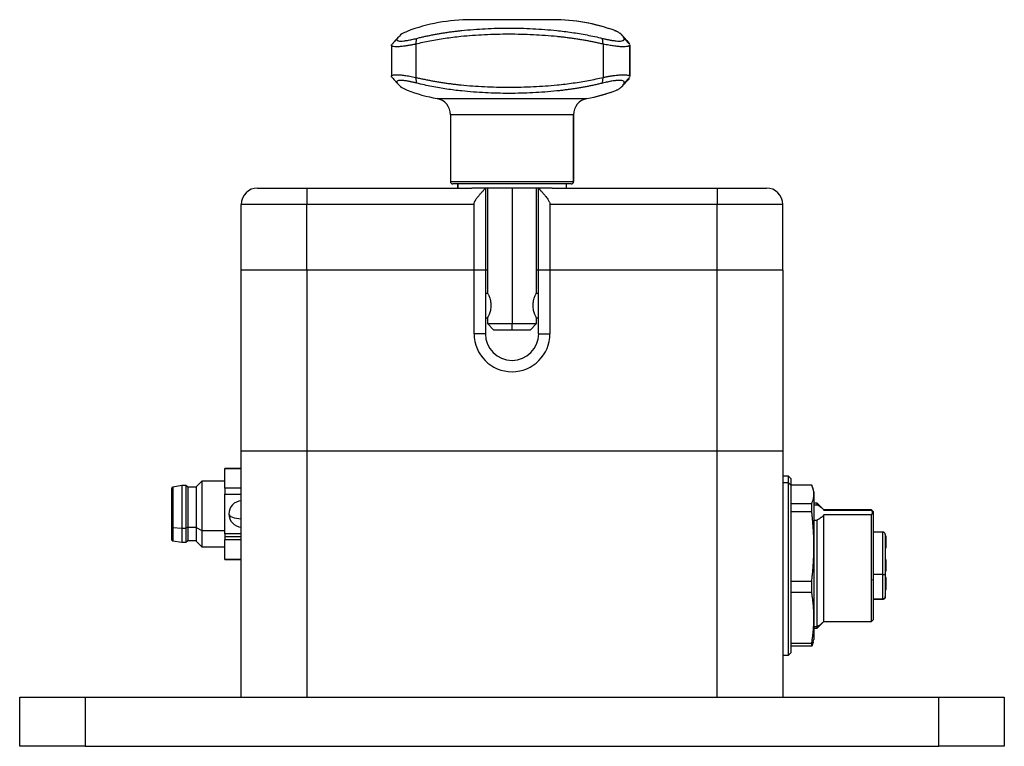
# Model space of a CAD drawing. Header units: inches. Extents: x 0.46 to 8.15, y 1.66 to 8.83.
# Tile 3 of 15: x 2.99 to 5.35, y 4.35 to 6.09. Entities that reach past the tile are written whole.
import ezdxf

# ---------------------------------------------------------------- set-up
doc = ezdxf.new("R2010")
doc.units = ezdxf.units.IN
doc.header["$MEASUREMENT"] = 0

msp = doc.modelspace()

# ---------------------------------------------------------------- linework, layer by layer
at = {"color": 7, "linetype": 'Continuous', "lineweight": 25}
for p, q in [((4.2714, 6.091), (4.0746, 6.091)), ((4.4222, 6.0639), (4.4195, 6.0646)), ((3.8839, 6.0297), (3.8839, 5.9555)), ((3.8979, 6.0463), (3.8852, 6.0324)), ((3.942, 6.0324), (3.9446, 6.0463)), ((3.942, 6.0324), (3.942, 5.9528)), ((4.3919, 6.0324), (4.3901, 6.0463)), ((4.3919, 6.0324), (4.3919, 5.9528)), ((4.4551, 6.0324), (4.4421, 6.0463)), ((4.4483, 6.0411), (4.4551, 6.0324)), ((4.4555, 6.0307), (4.4556, 6.0302)), ((4.4556, 5.9545), (4.4556, 6.0307)), ((4.4556, 6.0302), (4.4556, 5.9551)), ((3.8852, 5.9528), (3.8979, 5.9389)), ((3.9446, 5.9389), (3.942, 5.9528)), ((4.3901, 5.9389), (4.3919, 5.9528)), ((4.4421, 5.9389), (4.4551, 5.9528)), ((4.4556, 5.9551), (4.4555, 5.9545)), ((4.4195, 5.9206), (4.4222, 5.9213)), ((3.9934, 5.9019), (4.3526, 5.9019)), ((4.3526, 5.9019), (4.3527, 5.9019)), ((4.0254, 5.8632), (4.0254, 5.7032)), ((4.3206, 5.8632), (4.0254, 5.8632)), ((4.3206, 5.8632), (4.3206, 5.7032)), ((4.3207, 5.8632), (4.3206, 5.8632)), ((4.3207, 5.7032), (4.3207, 5.8632)), ((4.0254, 5.7032), (4.3206, 5.7032)), ((4.3147, 5.6973), (4.0313, 5.6973)), ((4.0422, 5.6973), (4.0422, 5.6875)), ((4.043, 5.6973), (4.043, 5.6875)), ((4.304, 5.6875), (4.304, 5.6973)), ((4.3148, 5.6973), (4.3147, 5.6973)), ((4.3206, 5.7032), (4.3207, 5.7032)), ((3.5628, 5.6875), (3.6809, 5.6875)), ((3.6809, 5.6875), (3.6809, 5.6481)), ((3.6809, 5.6875), (4.0767, 5.6875)), ((4.2694, 5.6875), (4.0767, 5.6875)), ((4.1091, 5.6874), (4.1091, 5.6875)), ((4.1091, 5.6874), (4.1091, 5.4906)), ((4.114, 5.6875), (4.114, 5.4365)), ((4.1731, 5.6875), (4.1731, 5.3627)), ((4.2321, 5.4365), (4.2321, 5.6875)), ((4.237, 5.6874), (4.237, 5.6875)), ((4.237, 5.4906), (4.237, 5.6874)), ((4.2694, 5.6875), (4.6652, 5.6875)), ((4.6652, 5.6875), (4.6652, 5.6481)), ((4.6652, 5.6875), (4.7833, 5.6875)), ((3.6809, 5.6481), (3.5235, 5.6481)), ((3.5235, 5.4906), (3.5235, 5.6481)), ((4.082, 5.6481), (3.6809, 5.6481)), ((3.6809, 5.4906), (3.6809, 5.6481)), ((4.082, 5.4906), (4.082, 5.6481)), ((4.6652, 5.6481), (4.2641, 5.6481)), ((4.2641, 5.6481), (4.2641, 5.4906)), ((4.6652, 5.4906), (4.6652, 5.6481)), ((4.8227, 5.6481), (4.6652, 5.6481)), ((4.8227, 5.4906), (4.8227, 5.6481)), ((3.6809, 5.4906), (3.5235, 5.4906)), ((3.5235, 5.0576), (3.5235, 5.4906)), ((4.082, 5.4906), (3.6809, 5.4906)), ((3.6809, 5.4906), (3.6809, 5.0576)), ((4.1091, 5.4906), (4.082, 5.4906)), ((4.082, 5.3381), (4.082, 5.4906)), ((4.114, 5.4906), (4.1091, 5.4906)), ((4.1091, 5.4906), (4.1091, 5.3381)), ((4.237, 5.4906), (4.2321, 5.4906)), ((4.2641, 5.4906), (4.237, 5.4906)), ((4.237, 5.3381), (4.237, 5.4906)), ((4.6652, 5.4906), (4.2641, 5.4906)), ((4.2641, 5.4906), (4.2641, 5.3381)), ((4.8227, 5.4906), (4.6652, 5.4906)), ((4.6652, 5.0576), (4.6652, 5.4906)), ((4.8227, 5.4906), (4.8227, 5.0576)), ((4.1091, 5.4355), (4.1142, 5.4355)), ((4.2319, 5.4355), (4.237, 5.4355)), ((4.1091, 5.3765), (4.1142, 5.3765)), ((4.114, 5.3755), (4.114, 5.3627)), ((4.114, 5.3627), (4.1298, 5.3469)), ((4.114, 5.3627), (4.1731, 5.3627)), ((4.1731, 5.3627), (4.2321, 5.3627)), ((4.1731, 5.3469), (4.1731, 5.3627)), ((4.2164, 5.3469), (4.2321, 5.3627)), ((4.2319, 5.3765), (4.237, 5.3765)), ((4.2321, 5.3627), (4.2321, 5.3755)), ((4.1731, 5.3469), (4.1298, 5.3469)), ((4.2164, 5.3469), (4.1731, 5.3469)), ((4.1091, 5.3381), (4.082, 5.3381)), ((4.237, 5.3381), (4.2641, 5.3381)), ((3.5235, 4.467), (3.5235, 5.0576)), ((3.5235, 5.0576), (3.6809, 5.0576)), ((3.6809, 5.0576), (3.6809, 4.467)), ((3.6809, 5.0576), (4.6652, 5.0576)), ((4.6652, 4.467), (4.6652, 5.0576)), ((4.6652, 5.0576), (4.8227, 5.0576)), ((4.8227, 5.0576), (4.8227, 4.467)), ((3.5235, 5.0153), (3.4841, 5.0153)), ((3.4841, 5.0153), (3.4841, 5.0149)), ((3.4841, 5.0149), (3.5235, 5.0149)), ((3.4841, 4.9675), (3.4841, 5.0149)), ((3.4292, 4.9847), (3.4154, 4.971)), ((3.4841, 4.9847), (3.4292, 4.9847)), ((3.4292, 4.9847), (3.4292, 4.8666)), ((4.8364, 4.9966), (4.8227, 4.9966)), ((4.8424, 4.9906), (4.8364, 4.9966)), ((4.8364, 4.9805), (4.8364, 4.9966)), ((4.8424, 4.9906), (4.8424, 4.975)), ((3.3561, 4.9666), (3.3561, 4.8757)), ((3.3807, 4.9739), (3.3594, 4.9705)), ((3.3594, 4.9705), (3.3594, 4.8737)), ((3.3906, 4.9739), (3.3807, 4.9739)), ((3.3807, 4.9739), (3.3807, 4.872)), ((3.3955, 4.97), (3.3906, 4.9739)), ((3.3906, 4.9739), (3.3906, 4.872)), ((3.4152, 4.97), (3.3955, 4.97)), ((3.3955, 4.97), (3.3955, 4.874)), ((3.4154, 4.971), (3.4152, 4.971)), ((3.4152, 4.971), (3.4152, 4.8735)), ((3.4154, 4.971), (3.4154, 4.8735)), ((3.5235, 4.9675), (3.4841, 4.9675)), ((3.4841, 4.9675), (3.4841, 4.9534)), ((4.8364, 4.9805), (4.8227, 4.9805)), ((4.8364, 4.5674), (4.8364, 4.9805)), ((4.8424, 4.975), (4.8364, 4.9805)), ((4.8922, 4.9753), (4.8424, 4.9753)), ((4.8922, 4.9753), (4.8424, 4.9753)), ((4.8424, 4.975), (4.8424, 4.5733)), ((4.8956, 4.9654), (4.8922, 4.9753)), ((4.8975, 4.9591), (4.8958, 4.9654)), ((3.4841, 4.9534), (3.5235, 4.9534)), ((3.4841, 4.8586), (3.4841, 4.9534)), ((4.8975, 4.9591), (4.8975, 4.9531)), ((4.8975, 4.9531), (4.8975, 4.8278)), ((4.8424, 4.9309), (4.8922, 4.9309)), ((4.8922, 4.9107), (4.8922, 4.9309)), ((4.9053, 4.9316), (4.8975, 4.9316)), ((4.8975, 4.9277), (4.9053, 4.9277)), ((4.9166, 4.9203), (4.9053, 4.9316)), ((4.9053, 4.9277), (4.9053, 4.9316)), ((4.9211, 4.9158), (4.9182, 4.9188)), ((5.0353, 4.9158), (4.9211, 4.9158)), ((4.9211, 4.9153), (4.9211, 4.9158)), ((4.9211, 4.9153), (5.0353, 4.9153)), ((5.0392, 4.9119), (5.0353, 4.9158)), ((5.0353, 4.9153), (5.0353, 4.9158)), ((4.8922, 4.9107), (4.8424, 4.9107)), ((4.8975, 4.8911), (4.9053, 4.8911)), ((4.9053, 4.6363), (4.9053, 4.8911)), ((4.9211, 4.6481), (4.9211, 4.9035)), ((5.0353, 4.9035), (4.9211, 4.9035)), ((5.0353, 4.7473), (5.0353, 4.9035)), ((5.0392, 4.9119), (5.0392, 4.7484)), ((3.3561, 4.8757), (3.3561, 4.8454)), ((3.3594, 4.8737), (3.3807, 4.872)), ((3.3594, 4.8737), (3.3594, 4.8415)), ((3.3807, 4.872), (3.3906, 4.872)), ((3.3807, 4.872), (3.3807, 4.8381)), ((3.3955, 4.874), (3.3906, 4.872)), ((3.3906, 4.872), (3.3906, 4.8381)), ((3.3955, 4.874), (3.4152, 4.874)), ((3.3955, 4.874), (3.3955, 4.842)), ((3.4152, 4.8735), (3.4154, 4.8735)), ((3.4152, 4.8735), (3.4152, 4.841)), ((3.4154, 4.8735), (3.4292, 4.8666)), ((3.4154, 4.8735), (3.4154, 4.841)), ((3.4292, 4.8666), (3.4841, 4.8666)), ((3.4292, 4.8666), (3.4292, 4.8273)), ((3.5235, 4.8586), (3.4841, 4.8586)), ((3.4841, 4.8586), (3.4841, 4.8514)), ((3.5235, 4.8514), (3.4841, 4.8514)), ((3.4841, 4.8514), (3.4841, 4.8445)), ((3.4841, 4.8445), (3.5235, 4.8445)), ((3.4841, 4.7971), (3.4841, 4.8445)), ((5.0628, 4.8627), (5.0392, 4.8627)), ((5.0628, 4.7611), (5.0628, 4.8627)), ((5.0687, 4.8568), (5.0687, 4.7626)), ((5.0707, 4.8527), (5.0687, 4.8527)), ((3.3594, 4.8415), (3.3807, 4.8381)), ((3.3807, 4.8381), (3.3906, 4.8381)), ((3.3906, 4.8381), (3.3955, 4.842)), ((3.3955, 4.842), (3.4152, 4.842)), ((3.4152, 4.841), (3.4154, 4.841)), ((3.4154, 4.841), (3.4292, 4.8273)), ((3.4292, 4.8273), (3.4841, 4.8273)), ((4.8975, 4.8278), (4.8975, 4.6567)), ((5.0687, 4.8411), (5.0707, 4.8411)), ((5.0687, 4.8365), (5.0707, 4.8365)), ((5.0707, 4.8359), (5.0687, 4.8359)), ((5.0687, 4.8325), (5.0707, 4.8325)), ((5.0707, 4.8302), (5.0687, 4.8302)), ((5.0707, 4.827), (5.0687, 4.827)), ((5.0687, 4.8251), (5.0707, 4.8251)), ((5.0707, 4.8302), (5.0707, 4.8325)), ((5.0707, 4.827), (5.0707, 4.8302)), ((3.5235, 4.7971), (3.4841, 4.7971)), ((3.4841, 4.7971), (3.4841, 4.7967)), ((3.4841, 4.7967), (3.5235, 4.7967)), ((5.0707, 4.7961), (5.0687, 4.7961)), ((5.0707, 4.7955), (5.0687, 4.7955)), ((5.0707, 4.7921), (5.0707, 4.7955)), ((5.0707, 4.7921), (5.0687, 4.7921)), ((5.0707, 4.7887), (5.0687, 4.7887)), ((5.0687, 4.7855), (5.0707, 4.7855)), ((5.0707, 4.7841), (5.0687, 4.7841)), ((5.0687, 4.7837), (5.0707, 4.7837)), ((5.0707, 4.7783), (5.0687, 4.7783)), ((5.0707, 4.7747), (5.0687, 4.7747)), ((5.0707, 4.7841), (5.0707, 4.7855)), ((5.0392, 4.7484), (5.0353, 4.7473)), ((5.0628, 4.7611), (5.0392, 4.7611)), ((5.0392, 4.7484), (5.0392, 4.6521)), ((5.0628, 4.7022), (5.0628, 4.7611)), ((5.0707, 4.7685), (5.0687, 4.7685)), ((5.0687, 4.7626), (5.0687, 4.7081)), ((5.0707, 4.7535), (5.0687, 4.7535)), ((4.8424, 4.745), (4.8922, 4.745)), ((4.8922, 4.7174), (4.8922, 4.745)), ((5.0353, 4.6481), (5.0353, 4.7473)), ((5.0687, 4.7425), (5.0707, 4.7425)), ((5.0687, 4.7386), (5.0707, 4.7386)), ((5.0687, 4.7321), (5.0707, 4.7323)), ((5.0707, 4.7275), (5.0687, 4.7275)), ((5.0687, 4.7247), (5.0707, 4.7247)), ((5.0707, 4.739), (5.0707, 4.7402)), ((5.0707, 4.7275), (5.0707, 4.7323)), ((4.8922, 4.7174), (4.8424, 4.7174)), ((5.0392, 4.7022), (5.0628, 4.7022)), ((5.0392, 4.7016), (5.0628, 4.7016)), ((5.0392, 4.7013), (5.0628, 4.7013)), ((5.0687, 4.7076), (5.0687, 4.7081)), ((4.8975, 4.6567), (4.8975, 4.6048)), ((4.8975, 4.6363), (4.9053, 4.6363)), ((4.8975, 4.6324), (4.9053, 4.6324)), ((4.9053, 4.6324), (4.9182, 4.6452)), ((4.9053, 4.6324), (4.9053, 4.6363)), ((4.9182, 4.6452), (4.9211, 4.6481)), ((4.9211, 4.6481), (5.0353, 4.6481)), ((5.0353, 4.6481), (5.0392, 4.6521)), ((4.8424, 4.596), (4.8922, 4.596)), ((4.8922, 4.5886), (4.8424, 4.5886)), ((4.8956, 4.5986), (4.8922, 4.5886)), ((4.8956, 4.5986), (4.8922, 4.5887)), ((4.8922, 4.5886), (4.8922, 4.596)), ((4.8958, 4.5985), (4.8975, 4.6048)), ((4.8227, 4.5674), (4.8364, 4.5674)), ((4.8364, 4.5674), (4.8424, 4.5733)), ((2.992, 4.3489), (2.992, 4.467)), ((2.992, 4.467), (3.1494, 4.467)), ((3.1494, 4.467), (3.1494, 4.3489)), ((3.1494, 4.467), (5.1967, 4.467)), ((3.6809, 4.467), (4.6652, 4.467)), ((5.1967, 4.3489), (5.1967, 4.467)), ((5.1967, 4.467), (5.3542, 4.467)), ((5.3542, 4.467), (5.3542, 4.3489)), ((3.1494, 4.3489), (2.992, 4.3489)), ((3.1494, 4.3489), (5.1967, 4.3489)), ((5.3542, 4.3489), (5.1967, 4.3489))]:
    msp.add_line(p, q, dxfattribs=at)
at = {"color": 7, "linetype": 'Continuous', "lineweight": 25, "flags": 128}
for points in [[(4.4487, 6.0413), (4.442, 6.0485), (4.4354, 6.0557)], [(4.4354, 5.9295), (4.442, 5.9367), (4.4487, 5.9439)], [(3.4939, 4.906), (3.4945, 4.9039), (3.4961, 4.9018), (3.4988, 4.8999), (3.5025, 4.8982), (3.5069, 4.8967), (3.512, 4.8956), (3.5176, 4.8949), (3.5235, 4.8946)], [(3.3561, 4.8757), (3.3562, 4.8753), (3.3564, 4.875), (3.3567, 4.8747), (3.3571, 4.8744), (3.3576, 4.8742), (3.3581, 4.874), (3.3588, 4.8738), (3.3594, 4.8737)]]:
    msp.add_lwpolyline(points, dxfattribs=at)
at = {"color": 7, "linetype": 'Continuous', "lineweight": 25}
for centre, radius, start, end in [((4.0746, 5.658), 0.4331, 90, 110.7099), ((4.2714, 5.6584), 0.4327, 69.6135, 89.9998), ((4.2715, 5.658), 0.4331, 69.9973, 90), ((4.0746, 6.3273), 0.4331, 249.2899, 259.1931), ((4.2714, 6.3269), 0.4327, 280.812, 290.3862), ((4.2715, 6.3273), 0.4331, 280.8069, 290.0022), ((3.9861, 5.8632), 0.0394, 0, 79.1931), ((4.36, 5.8632), 0.0394, 100.8232, 180.0101), ((4.3601, 5.8632), 0.0394, 100.8069, 180), ((4.0313, 5.7032), 0.00591, 180, 270), ((4.3147, 5.7032), 0.0059, 270.0135, 0.0135), ((4.3148, 5.7032), 0.00591, 270, 0), ((3.5628, 5.6481), 0.0394, 90, 180), ((4.7833, 5.6481), 0.0394, 0, 90), ((4.1731, 5.3381), 0.0911, 180, 0), ((4.1731, 5.3381), 0.064, 180, 0), ((3.3601, 4.9666), 0.00392, 99.0903, 180), ((3.5255, 4.906), 0.0316, 93.6952, 180), ((3.5255, 4.906), 0.0316, 180, 266.3048), ((3.3601, 4.8454), 0.00392, 180, 260.9097), ((5.0628, 4.8568), 0.00591, 0, 90), ((5.0642, 4.7679), 0.00699, 258.6312, 310.389)]:
    msp.add_arc(centre, radius, start, end, dxfattribs=at)
for points, knots in [([(3.9446, 6.0463), (3.9476, 6.0471), (3.9536, 6.0486), (3.9627, 6.0507), (3.9717, 6.0526), (3.9807, 6.0545), (3.9897, 6.0562), (3.9987, 6.0578), (4.0077, 6.0592), (4.0166, 6.0606), (4.0255, 6.0619), (4.0345, 6.063), (4.0434, 6.0641), (4.0587, 6.0658), (4.0805, 6.0678), (4.1089, 6.0696), (4.1374, 6.0707), (4.1659, 6.071), (4.1945, 6.0707), (4.2231, 6.0696), (4.2517, 6.0678), (4.2768, 6.0656), (4.2984, 6.0631), (4.3166, 6.0607), (4.3348, 6.0578), (4.3532, 6.0545), (4.3718, 6.0507), (4.384, 6.0478), (4.3901, 6.0463)], [0, 0, 0, 0, 0.0219757, 0.0437126, 0.0652189, 0.0865038, 0.1075774, 0.1284506, 0.1491353, 0.1696444, 0.1899918, 0.2101923, 0.2302617, 0.2502166, 0.3132886, 0.375481, 0.4378061, 0.4998544, 0.561763, 0.6239534, 0.6861454, 0.7492225, 0.7893336, 0.8299697, 0.8712542, 0.913295, 0.9561844, 1, 1, 1, 1]), ([(3.9007, 6.0498), (3.8985, 6.0474), (3.8942, 6.0426), (3.8899, 6.0378), (3.8877, 6.0355)], [0, 0, 0, 0, 0.500285, 1, 1, 1, 1]), ([(3.9216, 6.0628), (3.9171, 6.061), (3.9071, 6.0569), (3.9012, 6.0501), (3.8979, 6.0463)], [0, 0, 0, 0, 0.444453, 1, 1, 1, 1]), ([(4.3919, 6.0324), (4.3888, 6.0331), (4.3825, 6.0346), (4.3729, 6.0366), (4.3633, 6.0386), (4.3534, 6.0405), (4.3435, 6.0422), (4.3334, 6.0439), (4.3232, 6.0454), (4.3129, 6.0468), (4.3024, 6.0482), (4.2918, 6.0494), (4.266, 6.0521), (4.2239, 6.0552), (4.1655, 6.0565), (4.1072, 6.0552), (4.0625, 6.0519), (4.0313, 6.0484), (4.0125, 6.0459), (3.9942, 6.0431), (3.9763, 6.0399), (3.9589, 6.0364), (3.9476, 6.0337), (3.942, 6.0324)], [0, 0, 0, 0, 0.022031, 0.044198, 0.066503, 0.088951, 0.111542, 0.134281, 0.15717, 0.180212, 0.203409, 0.226764, 0.250279, 0.373611, 0.500157, 0.626841, 0.750304, 0.793188, 0.835543, 0.877385, 0.91873, 0.959596, 1, 1, 1, 1]), ([(4.4421, 6.0463), (4.4417, 6.0471), (4.441, 6.0485), (4.4397, 6.0506), (4.4383, 6.0525), (4.4367, 6.0543), (4.435, 6.056), (4.4332, 6.0576), (4.4313, 6.0591), (4.4292, 6.0604), (4.427, 6.0617), (4.4247, 6.0629), (4.423, 6.0636), (4.4222, 6.0639)], [0, 0, 0, 0, 0.095352, 0.189688, 0.283045, 0.37546, 0.466975, 0.557636, 0.647492, 0.736597, 0.825008, 0.912787, 1, 1, 1, 1]), ([(3.942, 6.0324), (3.9408, 6.0321), (3.9383, 6.0316), (3.9346, 6.0309), (3.9311, 6.0303), (3.9277, 6.0297), (3.9244, 6.0291), (3.9213, 6.0286), (3.9183, 6.0282), (3.9123, 6.0273), (3.9041, 6.0264), (3.8952, 6.0259), (3.8887, 6.0264), (3.8854, 6.0274), (3.8841, 6.0286), (3.8838, 6.0297), (3.8841, 6.0309), (3.8848, 6.0319), (3.8852, 6.0324)], [0, 0, 0, 0, 0.032571, 0.064728, 0.096474, 0.127811, 0.158743, 0.189274, 0.219406, 0.249144, 0.375539, 0.499849, 0.62404, 0.750344, 0.810324, 0.87191, 0.935126, 1, 1, 1, 1]), ([(3.8979, 6.0463), (3.8977, 6.046), (3.8973, 6.0455), (3.897, 6.0447), (3.8968, 6.0439), (3.8968, 6.0432), (3.8969, 6.0426), (3.8973, 6.042), (3.8982, 6.0411), (3.9007, 6.0401), (3.906, 6.0396), (3.9133, 6.0401), (3.9209, 6.0412), (3.9276, 6.0424), (3.933, 6.0435), (3.9386, 6.0448), (3.9426, 6.0458), (3.9446, 6.0463)], [0, 0, 0, 0, 0.036382, 0.0725, 0.108393, 0.1441, 0.17966, 0.215114, 0.250499, 0.375791, 0.500202, 0.624706, 0.750116, 0.811929, 0.874042, 0.936662, 1, 1, 1, 1]), ([(4.3901, 6.0463), (4.3913, 6.046), (4.3937, 6.0455), (4.3971, 6.0447), (4.4005, 6.0439), (4.4038, 6.0432), (4.4069, 6.0426), (4.41, 6.042), (4.4155, 6.0411), (4.4229, 6.0401), (4.4308, 6.0396), (4.4369, 6.0401), (4.4403, 6.0412), (4.4418, 6.0424), (4.4425, 6.0435), (4.4426, 6.0448), (4.4422, 6.0458), (4.4421, 6.0463)], [0, 0, 0, 0, 0.036382, 0.0725, 0.108393, 0.1441, 0.17966, 0.215114, 0.250499, 0.375791, 0.500202, 0.624706, 0.750116, 0.811929, 0.874042, 0.936662, 1, 1, 1, 1]), ([(4.4556, 6.0302), (4.4555, 6.03), (4.4554, 6.0295), (4.455, 6.029), (4.4544, 6.0284), (4.4537, 6.028), (4.4528, 6.0276), (4.4517, 6.0272), (4.4494, 6.0266), (4.4451, 6.0261), (4.4375, 6.026), (4.4281, 6.0267), (4.4191, 6.0278), (4.4113, 6.0289), (4.4052, 6.0299), (4.3987, 6.0311), (4.3942, 6.0319), (4.3919, 6.0324)], [0, 0, 0, 0, 0.036778, 0.073187, 0.109232, 0.144919, 0.180251, 0.215234, 0.249872, 0.375671, 0.500566, 0.624419, 0.750759, 0.810799, 0.872339, 0.935399, 1, 1, 1, 1]), ([(3.8852, 5.9528), (3.885, 5.9531), (3.8846, 5.9536), (3.8842, 5.9543), (3.8839, 5.9549), (3.8839, 5.9555), (3.8839, 5.9561), (3.8842, 5.9566), (3.8846, 5.9571), (3.8857, 5.9579), (3.8887, 5.9589), (3.8952, 5.9593), (3.9041, 5.9589), (3.9131, 5.9578), (3.9213, 5.9566), (3.9277, 5.9556), (3.9346, 5.9543), (3.9395, 5.9533), (3.942, 5.9528)], [0, 0, 0, 0, 0.032571, 0.064728, 0.096474, 0.127811, 0.158743, 0.189274, 0.219406, 0.249144, 0.375539, 0.499849, 0.62404, 0.750344, 0.810324, 0.87191, 0.935126, 1, 1, 1, 1]), ([(3.942, 5.9528), (3.9451, 5.9521), (3.9512, 5.9506), (3.9605, 5.9486), (3.97, 5.9466), (3.9796, 5.9448), (3.9893, 5.943), (3.9992, 5.9414), (4.0093, 5.9398), (4.0194, 5.9384), (4.0297, 5.9371), (4.0402, 5.9358), (4.0657, 5.9331), (4.1074, 5.9301), (4.1656, 5.9287), (4.2241, 5.9301), (4.2692, 5.9333), (4.3008, 5.9368), (4.3199, 5.9393), (4.3386, 5.9422), (4.3568, 5.9453), (4.3746, 5.9489), (4.3861, 5.9515), (4.3919, 5.9528)], [0, 0, 0, 0, 0.022031, 0.044198, 0.066503, 0.088951, 0.111542, 0.134281, 0.15717, 0.180212, 0.203409, 0.226764, 0.250279, 0.373611, 0.500157, 0.626841, 0.750304, 0.793188, 0.835543, 0.877385, 0.91873, 0.959596, 1, 1, 1, 1]), ([(4.3919, 5.9528), (4.3932, 5.9531), (4.3958, 5.9536), (4.3997, 5.9543), (4.4034, 5.955), (4.407, 5.9556), (4.4104, 5.9562), (4.4138, 5.9567), (4.4198, 5.9576), (4.4281, 5.9585), (4.4375, 5.9592), (4.4451, 5.9592), (4.4498, 5.9586), (4.4526, 5.9578), (4.4541, 5.957), (4.4552, 5.9561), (4.4554, 5.9554), (4.4556, 5.9551)], [0, 0, 0, 0, 0.037126, 0.073751, 0.109878, 0.14551, 0.180653, 0.215309, 0.249482, 0.375758, 0.499624, 0.624174, 0.749638, 0.810607, 0.87264, 0.935762, 1, 1, 1, 1]), ([(4.4551, 5.9528), (4.4538, 5.9502), (4.4521, 5.9468), (4.449, 5.9445), (4.4485, 5.944)], [0, 0, 0, 0, 0.811642, 1, 1, 1, 1]), ([(3.8877, 5.9498), (3.8899, 5.9474), (3.8942, 5.9426), (3.8985, 5.9379), (3.9007, 5.9355)], [0, 0, 0, 0, 0.499723, 1, 1, 1, 1]), ([(3.9446, 5.9389), (3.9434, 5.9392), (3.9411, 5.9398), (3.9378, 5.9406), (3.9346, 5.9413), (3.9314, 5.942), (3.9284, 5.9426), (3.9254, 5.9432), (3.9202, 5.9442), (3.9133, 5.9451), (3.906, 5.9456), (3.9006, 5.9451), (3.898, 5.9441), (3.8969, 5.9428), (3.8967, 5.9417), (3.897, 5.9404), (3.8976, 5.9394), (3.8979, 5.9389)], [0, 0, 0, 0, 0.036382, 0.0725, 0.108393, 0.1441, 0.17966, 0.215114, 0.250499, 0.375791, 0.500202, 0.624706, 0.750116, 0.811929, 0.874042, 0.936662, 1, 1, 1, 1]), ([(3.8979, 5.9389), (3.9012, 5.9351), (3.9071, 5.9283), (3.9171, 5.9242), (3.9216, 5.9224)], [0, 0, 0, 0, 0.555555, 1, 1, 1, 1]), ([(4.3901, 5.9389), (4.3871, 5.9381), (4.3809, 5.9366), (4.3716, 5.9346), (4.3624, 5.9326), (4.3532, 5.9308), (4.344, 5.9291), (4.3349, 5.9275), (4.3257, 5.926), (4.3166, 5.9246), (4.3076, 5.9234), (4.2985, 5.9222), (4.2895, 5.9211), (4.274, 5.9194), (4.252, 5.9174), (4.2233, 5.9156), (4.1947, 5.9146), (4.1661, 5.9142), (4.1376, 5.9146), (4.1091, 5.9156), (4.0807, 5.9174), (4.0559, 5.9197), (4.0346, 5.9221), (4.0167, 5.9246), (3.9987, 5.9274), (3.9807, 5.9307), (3.9626, 5.9345), (3.9506, 5.9374), (3.9446, 5.9389)], [0, 0, 0, 0, 0.021976, 0.043713, 0.065219, 0.086504, 0.107577, 0.128451, 0.149135, 0.169644, 0.189992, 0.210192, 0.230262, 0.250217, 0.313289, 0.375481, 0.437806, 0.499854, 0.561763, 0.623953, 0.686145, 0.749223, 0.789334, 0.82997, 0.871254, 0.913295, 0.956184, 1, 1, 1, 1]), ([(4.4421, 5.9389), (4.4422, 5.9392), (4.4424, 5.9398), (4.4425, 5.9406), (4.4425, 5.9413), (4.4423, 5.942), (4.4419, 5.9426), (4.4413, 5.9432), (4.44, 5.9442), (4.4369, 5.9451), (4.4308, 5.9456), (4.4228, 5.9451), (4.4148, 5.9441), (4.4077, 5.9428), (4.4021, 5.9417), (4.3963, 5.9404), (4.3922, 5.9394), (4.3901, 5.9389)], [0, 0, 0, 0, 0.036382, 0.0725, 0.108393, 0.1441, 0.17966, 0.215114, 0.250499, 0.375791, 0.500202, 0.624706, 0.750116, 0.811929, 0.874042, 0.936662, 1, 1, 1, 1]), ([(4.4222, 5.9213), (4.4231, 5.9217), (4.4249, 5.9225), (4.4274, 5.9238), (4.4298, 5.9252), (4.4321, 5.9267), (4.4342, 5.9284), (4.4361, 5.9302), (4.4378, 5.9321), (4.4394, 5.9342), (4.4409, 5.9365), (4.4417, 5.9381), (4.4421, 5.9389)], [0, 0, 0, 0, 0.095964, 0.192622, 0.29006, 0.388358, 0.487591, 0.587829, 0.689134, 0.791563, 0.89517, 1, 1, 1, 1]), ([(4.082, 5.6481), (4.082, 5.6486), (4.0821, 5.6495), (4.0823, 5.6509), (4.0827, 5.6524), (4.0833, 5.6542), (4.0845, 5.6567), (4.0863, 5.6596), (4.0886, 5.6629), (4.091, 5.666), (4.0942, 5.67), (4.0983, 5.6747), (4.1025, 5.6796), (4.1055, 5.683), (4.1073, 5.685), (4.1083, 5.6863), (4.109, 5.6871), (4.109, 5.6873), (4.1091, 5.6874)], [0, 0, 0, 0, 0.0201251, 0.0410206, 0.0628852, 0.0926811, 0.1256619, 0.1883409, 0.2510221, 0.3132782, 0.3754438, 0.5005145, 0.6340283, 0.7502303, 0.8159156, 0.8790904, 0.9402647, 1, 1, 1, 1]), ([(4.237, 5.6874), (4.2371, 5.6874), (4.2371, 5.6873), (4.2373, 5.687), (4.2376, 5.6865), (4.2381, 5.6859), (4.2387, 5.6852), (4.2394, 5.6843), (4.2409, 5.6827), (4.2436, 5.6796), (4.2479, 5.6747), (4.2522, 5.6696), (4.2554, 5.6656), (4.2579, 5.6624), (4.2599, 5.6595), (4.2618, 5.6563), (4.2631, 5.6534), (4.2639, 5.6507), (4.2641, 5.649), (4.2641, 5.6481)], [0, 0, 0, 0, 0.034105, 0.0686018, 0.1036012, 0.1392097, 0.1755281, 0.2126518, 0.2506697, 0.366644, 0.4999151, 0.6244761, 0.7091626, 0.7491461, 0.819017, 0.8735686, 0.9204584, 0.96226, 1, 1, 1, 1]), ([(4.114, 5.4365), (4.1141, 5.4364), (4.1142, 5.4362), (4.1154, 5.4337), (4.1181, 5.4281), (4.1209, 5.4198), (4.1223, 5.4121), (4.1224, 5.408), (4.1225, 5.406)], [0, 0, 0, 0, 0.123884, 0.249941, 0.499912, 0.749276, 0.876092, 1, 1, 1, 1]), ([(4.2236, 5.406), (4.2237, 5.408), (4.2238, 5.4121), (4.2253, 5.4198), (4.228, 5.4281), (4.2307, 5.4338), (4.2319, 5.436), (4.2322, 5.4367), (4.2321, 5.4365), (4.2321, 5.4365)], [0, 0, 0, 0, 0.123894, 0.250717, 0.500286, 0.749367, 0.875215, 0.999569, 1, 1, 1, 1]), ([(4.1225, 5.406), (4.1224, 5.404), (4.1223, 5.3999), (4.1209, 5.3922), (4.1181, 5.3839), (4.1154, 5.3783), (4.1142, 5.3759), (4.1139, 5.3753), (4.1143, 5.376), (4.1148, 5.3769), (4.1153, 5.3781), (4.1154, 5.3783)], [0, 0, 0, 0, 0.0979, 0.198116, 0.395323, 0.592146, 0.69159, 0.789854, 0.888476, 0.988316, 1, 1, 1, 1]), ([(4.2321, 5.3755), (4.2321, 5.3756), (4.2319, 5.3758), (4.2307, 5.3783), (4.2281, 5.3839), (4.2253, 5.3922), (4.2238, 5.3999), (4.2237, 5.404), (4.2236, 5.406)], [0, 0, 0, 0, 0.123884, 0.249941, 0.499912, 0.749276, 0.876092, 1, 1, 1, 1]), ([(4.8975, 4.9531), (4.8975, 4.954), (4.8974, 4.9558), (4.8972, 4.9585), (4.8968, 4.9612), (4.8962, 4.9639), (4.8954, 4.9667), (4.8945, 4.9696), (4.8935, 4.9724), (4.8926, 4.9744), (4.8922, 4.9753)], [0, 0, 0, 0, 0.118957, 0.239585, 0.361913, 0.48597, 0.611782, 0.739374, 0.868772, 1, 1, 1, 1]), ([(4.8922, 4.9309), (4.8927, 4.932), (4.8936, 4.9342), (4.8948, 4.9375), (4.8958, 4.9407), (4.8965, 4.9439), (4.8971, 4.947), (4.8974, 4.9501), (4.8975, 4.9521), (4.8975, 4.9531)], [0, 0, 0, 0, 0.149825, 0.297264, 0.442355, 0.585133, 0.725639, 0.863914, 1, 1, 1, 1]), ([(4.9053, 4.9277), (4.9063, 4.9271), (4.9081, 4.9261), (4.9105, 4.9246), (4.9128, 4.9231), (4.9152, 4.9214), (4.9174, 4.9195), (4.9196, 4.9174), (4.9206, 4.916), (4.9211, 4.9153)], [0, 0, 0, 0, 0.128975, 0.255244, 0.379101, 0.500874, 0.671061, 0.83698, 1, 1, 1, 1]), ([(5.0353, 4.9153), (5.0355, 4.9149), (5.036, 4.9141), (5.0365, 4.9129), (5.0369, 4.9118), (5.0372, 4.9106), (5.0373, 4.9091), (5.0371, 4.9074), (5.0364, 4.9054), (5.0357, 4.9041), (5.0353, 4.9035)], [0, 0, 0, 0, 0.100449, 0.20028, 0.29983, 0.399444, 0.49947, 0.666222, 0.83253, 1, 1, 1, 1]), ([(4.8975, 4.8278), (4.8975, 4.8311), (4.8974, 4.8378), (4.8972, 4.8478), (4.8968, 4.8579), (4.8962, 4.8682), (4.8954, 4.8787), (4.8945, 4.8892), (4.8935, 4.8999), (4.8926, 4.9071), (4.8922, 4.9107)], [0, 0, 0, 0, 0.118957, 0.239585, 0.361913, 0.48597, 0.611782, 0.739374, 0.868772, 1, 1, 1, 1]), ([(4.9211, 4.9035), (4.9208, 4.903), (4.9202, 4.9022), (4.9191, 4.9009), (4.9179, 4.8997), (4.9165, 4.8984), (4.9141, 4.8966), (4.9106, 4.8941), (4.9071, 4.8921), (4.9053, 4.8911)], [0, 0, 0, 0, 0.097645, 0.196059, 0.295551, 0.396418, 0.498934, 0.744394, 1, 1, 1, 1]), ([(5.0707, 4.8474), (5.0707, 4.848), (5.0707, 4.8493), (5.0707, 4.8512), (5.0707, 4.8526), (5.0707, 4.8526), (5.0707, 4.8526)], [0, 0, 0, 0, 0.2142951, 0.420846, 0.8656655, 1, 1, 1, 1]), ([(5.0707, 4.8411), (5.0707, 4.8424), (5.0707, 4.8445), (5.0707, 4.847), (5.0707, 4.8483), (5.0707, 4.8488), (5.0707, 4.8489)], [0, 0, 0, 0, 0.4850657, 0.8155006, 0.960892, 1, 1, 1, 1]), ([(4.8922, 4.745), (4.8927, 4.7491), (4.8936, 4.7573), (4.8948, 4.7695), (4.8958, 4.7815), (4.8965, 4.7933), (4.8971, 4.805), (4.8974, 4.8165), (4.8975, 4.8241), (4.8975, 4.8278)], [0, 0, 0, 0, 0.1498245, 0.2972642, 0.4423546, 0.5851331, 0.7256391, 0.8639137, 1, 1, 1, 1]), ([(5.0707, 4.8365), (5.0707, 4.8365), (5.0707, 4.8366), (5.0707, 4.8369), (5.0707, 4.8374), (5.0707, 4.8385), (5.0707, 4.8395), (5.0707, 4.8403), (5.0707, 4.8405)], [0, 0, 0, 0, 0.0266115, 0.1090821, 0.2083569, 0.44664, 0.8721454, 1, 1, 1, 1]), ([(5.0707, 4.8359), (5.0707, 4.8363), (5.0707, 4.837), (5.0707, 4.8376), (5.0707, 4.838), (5.0707, 4.8383), (5.0707, 4.8386), (5.0707, 4.8388), (5.0707, 4.8389), (5.0707, 4.839), (5.0707, 4.8391), (5.0707, 4.8391), (5.0707, 4.8391)], [0, 0, 0, 0, 0.398425, 0.50197, 0.590617, 0.666483, 0.723369, 0.786007, 0.858816, 0.931626, 0.994263, 1, 1, 1, 1]), ([(5.0707, 4.8326), (5.0707, 4.8325), (5.0707, 4.8325), (5.0707, 4.8325), (5.0707, 4.8326), (5.0707, 4.8328), (5.0707, 4.833), (5.0707, 4.8333), (5.0707, 4.8335), (5.0707, 4.8338), (5.0707, 4.8341), (5.0707, 4.8344), (5.0707, 4.8346), (5.0707, 4.8352), (5.0707, 4.8356), (5.0707, 4.8359)], [0, 0, 0, 0, 0.039813, 0.077961, 0.116811, 0.15972, 0.209228, 0.258736, 0.301646, 0.340496, 0.378643, 0.459917, 0.559484, 0.717618, 1, 1, 1, 1]), ([(5.0707, 4.8251), (5.0707, 4.8251), (5.0707, 4.8252), (5.0707, 4.8255), (5.0707, 4.8258), (5.0707, 4.8262), (5.0707, 4.8265), (5.0707, 4.8267), (5.0707, 4.8269), (5.0707, 4.827), (5.0707, 4.827)], [0, 0, 0, 0, 0.1065846, 0.2581633, 0.4196009, 0.5525812, 0.6774285, 0.7695789, 0.8757988, 1, 1, 1, 1]), ([(5.0707, 4.7955), (5.0707, 4.7957), (5.0707, 4.7958), (5.0707, 4.7961), (5.0707, 4.7961), (5.0707, 4.7961)], [0, 0, 0, 0, 0.3983, 0.73122, 1, 1, 1, 1]), ([(5.0707, 4.7887), (5.0707, 4.7891), (5.0707, 4.7896), (5.0707, 4.7901), (5.0707, 4.7905), (5.0707, 4.7908), (5.0707, 4.7911), (5.0707, 4.7913), (5.0707, 4.7916), (5.0707, 4.7918), (5.0707, 4.792), (5.0707, 4.7921), (5.0707, 4.7921), (5.0707, 4.7921), (5.0707, 4.792)], [0, 0, 0, 0, 0.35952, 0.500761, 0.620693, 0.658854, 0.697717, 0.740642, 0.790167, 0.839693, 0.882617, 0.92148, 0.959641, 1, 1, 1, 1]), ([(5.0707, 4.7855), (5.0707, 4.7855), (5.0707, 4.7855), (5.0707, 4.7856), (5.0707, 4.7857), (5.0707, 4.7858), (5.0707, 4.786), (5.0707, 4.7863), (5.0707, 4.7866), (5.0707, 4.7871), (5.0707, 4.7878), (5.0707, 4.7884), (5.0707, 4.7887)], [0, 0, 0, 0, 0.005738, 0.068385, 0.141206, 0.214027, 0.276674, 0.333569, 0.414953, 0.511756, 0.686903, 1, 1, 1, 1]), ([(5.0707, 4.7837), (5.0707, 4.7837), (5.0707, 4.7837), (5.0707, 4.7838), (5.0707, 4.7839), (5.0707, 4.784), (5.0707, 4.7841)], [0, 0, 0, 0, 0.038173, 0.312942, 0.629663, 1, 1, 1, 1]), ([(5.0707, 4.7783), (5.0707, 4.7797), (5.0707, 4.7814), (5.0707, 4.7831), (5.0707, 4.7835), (5.0707, 4.7837), (5.0707, 4.7837)], [0, 0, 0, 0, 0.753872, 0.92726, 0.986388, 1, 1, 1, 1]), ([(5.0707, 4.7747), (5.0707, 4.7758), (5.0707, 4.7767), (5.0707, 4.778), (5.0707, 4.7784), (5.0707, 4.7783)], [0, 0, 0, 0, 0.5, 0.5, 1, 1, 1, 1]), ([(5.0707, 4.7685), (5.0707, 4.7684), (5.0707, 4.769), (5.0707, 4.7708), (5.0707, 4.7716), (5.0707, 4.7731), (5.0707, 4.7739), (5.0707, 4.7747)], [0, 0, 0, 0, 0.5, 0.5, 0.75, 0.75, 1, 1, 1, 1]), ([(5.0707, 4.7426), (5.0707, 4.7427), (5.0707, 4.743), (5.0707, 4.7443), (5.0707, 4.7466), (5.0707, 4.7485), (5.0707, 4.7505), (5.0707, 4.752), (5.0707, 4.7531), (5.0707, 4.7535)], [0, 0, 0, 0, 0.089665, 0.364298, 0.494099, 0.628925, 0.759106, 0.898454, 1, 1, 1, 1]), ([(5.0707, 4.7387), (5.0707, 4.7387), (5.0707, 4.7386), (5.0707, 4.7394), (5.0707, 4.7408), (5.0707, 4.7422), (5.0707, 4.7429)], [0, 0, 0, 0, 0.100211, 0.406105, 0.699776, 1, 1, 1, 1]), ([(5.0707, 4.7404), (5.0707, 4.7406), (5.0707, 4.7411), (5.0707, 4.7417), (5.0707, 4.7418), (5.0707, 4.7421), (5.0707, 4.7423), (5.0707, 4.7424)], [0, 0, 0, 0, 0.5, 0.5, 0.75, 0.75, 1, 1, 1, 1]), ([(5.0707, 4.7323), (5.0707, 4.7324), (5.0707, 4.7325), (5.0707, 4.7327), (5.0707, 4.7331), (5.0707, 4.7335), (5.0707, 4.7341), (5.0707, 4.7352), (5.0707, 4.7371), (5.0707, 4.7386), (5.0707, 4.7395)], [0, 0, 0, 0, 0.019536, 0.063112, 0.106961, 0.158927, 0.219828, 0.363789, 0.620861, 1, 1, 1, 1]), ([(5.0707, 4.739), (5.0707, 4.739), (5.0707, 4.7389), (5.0707, 4.739), (5.0707, 4.739)], [0, 0, 0, 0, 0.2091479, 1, 1, 1, 1]), ([(5.0707, 4.7248), (5.0707, 4.7249), (5.0707, 4.7251), (5.0707, 4.7261), (5.0707, 4.727), (5.0707, 4.7275)], [0, 0, 0, 0, 0.3067144, 0.6356974, 1, 1, 1, 1]), ([(4.8975, 4.6567), (4.8975, 4.6591), (4.8974, 4.664), (4.8972, 4.6713), (4.8968, 4.6787), (4.8962, 4.6863), (4.8954, 4.6939), (4.8945, 4.7017), (4.8935, 4.7095), (4.8926, 4.7147), (4.8922, 4.7174)], [0, 0, 0, 0, 0.118957, 0.239585, 0.361913, 0.48597, 0.611782, 0.739374, 0.868772, 1, 1, 1, 1]), ([(5.0687, 4.7081), (5.0687, 4.7077), (5.0687, 4.707), (5.0683, 4.7058), (5.0678, 4.7048), (5.0668, 4.7036), (5.0652, 4.7024), (5.0636, 4.7022), (5.0628, 4.7022)], [0, 0, 0, 0, 0.1260856, 0.2483087, 0.371554, 0.5005903, 0.7483028, 1, 1, 1, 1]), ([(5.0628, 4.7016), (5.0632, 4.7017), (5.064, 4.7017), (5.0651, 4.7021), (5.0661, 4.7026), (5.0673, 4.7036), (5.0685, 4.7052), (5.0687, 4.7068), (5.0687, 4.7076)], [0, 0, 0, 0, 0.125906, 0.247983, 0.371311, 0.500822, 0.747984, 1, 1, 1, 1]), ([(5.0687, 4.7072), (5.0687, 4.7068), (5.0687, 4.7061), (5.0683, 4.705), (5.0678, 4.704), (5.0671, 4.7031), (5.0662, 4.7023), (5.0652, 4.7018), (5.064, 4.7014), (5.0632, 4.7014), (5.0628, 4.7013)], [0, 0, 0, 0, 0.126287, 0.248627, 0.371697, 0.500093, 0.621272, 0.746975, 0.87326, 1, 1, 1, 1]), ([(4.8922, 4.596), (4.8927, 4.5991), (4.8936, 4.605), (4.8948, 4.614), (4.8958, 4.6228), (4.8965, 4.6314), (4.8971, 4.64), (4.8974, 4.6484), (4.8975, 4.6539), (4.8975, 4.6567)], [0, 0, 0, 0, 0.149825, 0.297264, 0.442355, 0.585133, 0.725639, 0.863914, 1, 1, 1, 1]), ([(4.9053, 4.6363), (4.9089, 4.6383), (4.9141, 4.6412), (4.917, 4.6444), (4.9179, 4.6454)], [0, 0, 0, 0, 0.672793, 1, 1, 1, 1])]:
    msp.add_open_spline(points, degree=3, knots=knots, dxfattribs=at)

doc.saveas('drawing.dxf')
